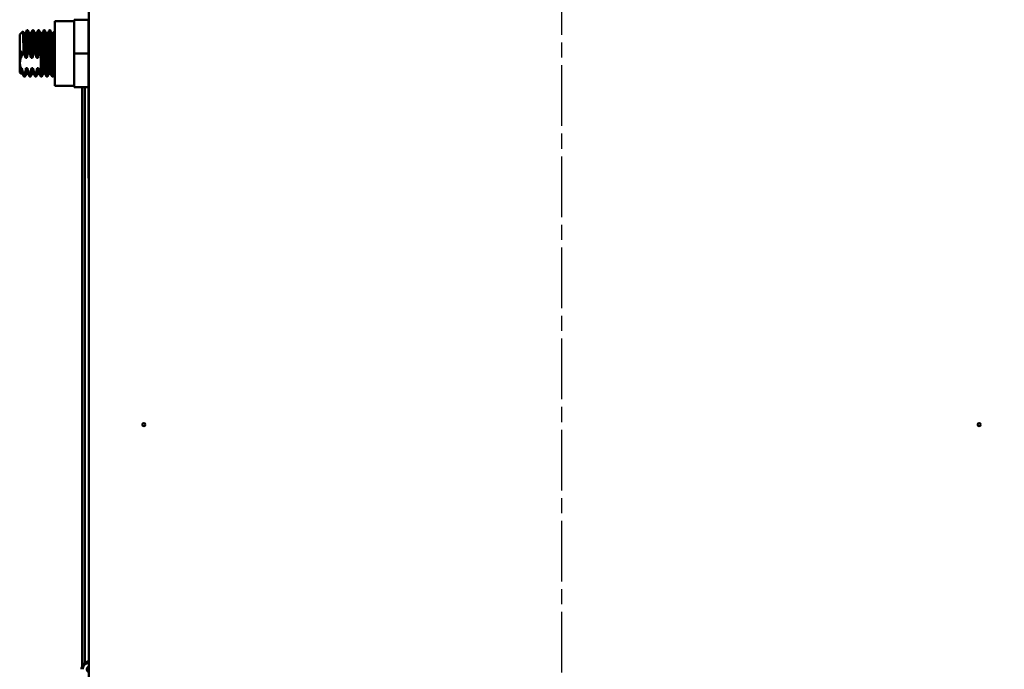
# Model space of a CAD drawing. Header units: inches. Extents: x 0 to 136, y 2 to 86.
# Tile 24 of 27: x 91 to 120, y 37 to 57. Entities that reach past the tile are written whole.
import ezdxf

# ---------------------------------------------------------------- set-up
doc = ezdxf.new("R2010")
doc.units = ezdxf.units.IN
doc.header["$LTSCALE"] = 4
doc.header["$MEASUREMENT"] = 0
doc.linetypes.add('CHAIN', pattern=[0.7087, 0.4724, -0.0591, 0.1181, -0.0591])
for name, color, linetype, lineweight in [('Centerline (ANSI)', 7, 'Continuous', 25), ('Dimension (ANSI)', 7, 'Continuous', 25), ('Visible (ANSI)', 7, 'Continuous', 50)]:
    doc.layers.add(name, color=color, linetype=linetype, lineweight=lineweight)
doc.styles.add('Dimension Text', font='tahoma.ttf')
doc.dimstyles.new('Dual Dimension', dxfattribs={"dimscale": 4, "dimtxt": 0.12, "dimasz": 0.098425, "dimexe": 0.125, "dimexo": 0.0625, "dimgap": 0.031496, "dimtad": 0, "dimtih": 1, "dimtoh": 1, "dimrnd": 1e-08, "dimzin": 4, "dimdsep": 46, "dimtxsty": 'Dimension Text', "dimcen": 0.09, "dimdle": 0.393701, "dimclrd": 256, "dimclre": 256, "dimclrt": 256, "dimadec": 0, "dimazin": 1, "dimtfac": 1, "dimtofl": 0, "dimtmove": 0, "dimatfit": 3, "dimfxl": 1, "dimtolj": 1, "dimtzin": 4, "dimlwd": -1, "dimlwe": -1, "dimarcsym": 0})

# ---------------------------------------------------------------- blocks, each defined once
blk = doc.blocks.new('*D15')
at = {"layer": 'Defpoints', "color": 0, "transparency": 16777216}
for p in [(116.276, 66.984), (125.535, 66.984), (119.233, 28.131)]:
    blk.add_point(p, dxfattribs=at)
at = {"layer": 'Dimension (ANSI)', "transparency": 16777216}
for p, q in [((116.526, 66.984), (126.035, 66.984)), ((125.535, 66.59), (125.535, 48.635)), ((125.535, 28.525), (125.535, 46.48)), ((119.483, 28.131), (126.035, 28.131))]:
    blk.add_line(p, q, dxfattribs=at)
for points in [[(125.469, 66.59), (125.601, 66.59), (125.535, 66.984)], [(125.469, 28.525), (125.601, 28.525), (125.535, 28.131)]]:
    blk.add_solid(points, dxfattribs=at)
at = {"layer": 'Dimension (ANSI)', "transparency": 16777216, "insert": (125.535, 47.558), "char_height": 0.48, "attachment_point": 5, "style": 'Dimension Text'}
blk.add_mtext('\\A1;{\\H3.0x;(}\\S38.85^ 986.9 mm;{\\H3.0x;)}', dxfattribs=at)

msp = doc.modelspace()

# ---------------------------------------------------------------- linework, layer by layer
at = {"layer": 'Centerline (ANSI)', "linetype": 'CHAIN', "ltscale": 0.952448}
msp.add_line((107.233, 68.781), (107.233, 25.552), dxfattribs=at)
at = {"layer": 'Visible (ANSI)'}
for p, q in [((93.233, 26.631), (93.233, 65.631)), ((92.798, 55.631), (92.798, 56.631)), ((92.798, 56.631), (93.218, 56.631)), ((93.218, 55.631), (93.218, 56.631)), ((91.396, 56.319), (91.416, 56.319)), ((91.562, 56.319), (91.583, 56.319)), ((91.729, 56.319), (91.75, 56.319)), ((91.896, 56.319), (91.916, 56.319)), ((92.062, 56.319), (92.083, 56.319)), ((92.218, 56.591), (92.218, 54.671)), ((92.218, 56.591), (92.798, 56.591)), ((93.229, 56.319), (93.233, 56.319)), ((91.18, 56.194), (91.27, 56.284)), ((91.18, 55.069), (91.18, 56.194)), ((91.303, 56.229), (91.343, 56.229)), ((91.469, 56.229), (91.51, 56.229)), ((91.636, 56.229), (91.677, 56.229)), ((91.803, 56.229), (91.843, 56.229)), ((91.969, 56.229), (92.01, 56.229)), ((92.136, 56.229), (92.177, 56.229)), ((91.215, 55.501), (91.215, 55.709)), ((91.224, 55.501), (91.215, 55.501)), ((91.391, 55.501), (91.349, 55.501)), ((91.456, 55.679), (91.435, 55.679)), ((91.558, 55.501), (91.516, 55.501)), ((91.623, 55.679), (91.602, 55.679)), ((91.724, 55.501), (91.683, 55.501)), ((91.79, 55.679), (91.769, 55.679)), ((91.805, 55.288), (91.805, 55.639)), ((92.798, 54.631), (92.798, 55.631)), ((92.798, 55.631), (93.218, 55.631)), ((93.218, 54.631), (93.218, 55.631)), ((91.215, 55.039), (91.215, 55.192)), ((91.215, 55.192), (91.24, 55.192)), ((91.365, 55.192), (91.407, 55.192)), ((91.532, 55.192), (91.574, 55.192)), ((91.699, 55.192), (91.74, 55.192)), ((91.805, 55.014), (91.805, 55.288)), ((91.18, 55.069), (91.217, 55.032)), ((91.218, 55.034), (91.259, 55.034)), ((91.219, 55.034), (91.219, 55.032)), ((91.305, 55.014), (91.321, 55.014)), ((91.305, 54.967), (91.305, 55.014)), ((91.312, 54.944), (91.333, 54.944)), ((91.385, 55.034), (91.426, 55.034)), ((91.467, 55.014), (91.488, 55.014)), ((91.479, 54.944), (91.5, 54.944)), ((91.552, 55.034), (91.593, 55.034)), ((91.634, 55.014), (91.654, 55.014)), ((91.646, 54.944), (91.666, 54.944)), ((91.718, 55.034), (91.759, 55.034)), ((91.8, 55.014), (91.805, 55.014)), ((91.812, 54.944), (91.833, 54.944)), ((91.885, 55.034), (91.926, 55.034)), ((91.979, 54.944), (92, 54.944)), ((92.052, 55.034), (92.093, 55.034)), ((92.146, 54.944), (92.166, 54.944)), ((93.218, 55.034), (93.233, 55.034)), ((92.218, 54.671), (92.798, 54.671)), ((92.798, 54.631), (93.218, 54.631)), ((93.034, 37.479), (93.034, 54.631)), ((93.108, 37.57), (93.108, 54.631)), ((93.233, 54.631), (93.223, 54.631)), ((93.223, 51.931), (93.223, 54.631)), ((93.233, 51.931), (93.223, 51.931))]:
    msp.add_line(p, q, dxfattribs=at)
for centre in [(94.858, 44.631), (119.608, 44.631)]:
    msp.add_circle(centre, 0.045, dxfattribs=at)
for radius, start, end in [(0.236, 93.6551, 180), (0.197, 94.3874, 180), (0.0827, 100.4949, 259.5051)]:
    msp.add_arc((93.248, 37.379), radius, start, end, dxfattribs=at)
for points in [[(91.343, 56.229), (91.36, 56.258), (91.377, 56.288), (91.394, 56.317)], [(91.418, 56.317), (91.436, 56.287), (91.453, 56.257), (91.47, 56.227)], [(91.509, 56.229), (91.526, 56.258), (91.543, 56.288), (91.561, 56.317)], [(91.585, 56.317), (91.602, 56.287), (91.62, 56.257), (91.637, 56.227)], [(91.676, 56.229), (91.693, 56.258), (91.71, 56.288), (91.727, 56.317)], [(91.751, 56.317), (91.769, 56.287), (91.786, 56.257), (91.804, 56.227)], [(91.843, 56.229), (91.86, 56.258), (91.877, 56.288), (91.894, 56.317)], [(91.918, 56.317), (91.936, 56.287), (91.953, 56.257), (91.97, 56.227)], [(92.009, 56.229), (92.026, 56.258), (92.043, 56.288), (92.061, 56.317)], [(92.085, 56.317), (92.102, 56.287), (92.12, 56.257), (92.137, 56.227)], [(93.218, 56.301), (93.221, 56.307), (93.224, 56.312), (93.227, 56.317)], [(91.271, 56.283), (91.282, 56.264), (91.293, 56.246), (91.304, 56.227)], [(92.176, 56.229), (92.19, 56.253), (92.204, 56.277), (92.218, 56.301)], [(91.232, 55.544), (91.229, 55.53), (91.227, 55.516), (91.224, 55.501)], [(91.805, 55.639), (91.8, 55.653), (91.795, 55.666), (91.79, 55.679)], [(91.215, 55.039), (91.216, 55.033), (91.217, 55.03), (91.219, 55.032)], [(91.218, 55.034), (91.217, 55.034), (91.216, 55.036), (91.215, 55.039)], [(91.311, 54.945), (91.293, 54.976), (91.276, 55.006), (91.258, 55.036)], [(91.305, 55.014), (91.301, 55.021), (91.296, 55.028), (91.291, 55.036)], [(91.386, 55.034), (91.369, 55.005), (91.352, 54.975), (91.335, 54.945)], [(91.477, 54.945), (91.46, 54.976), (91.442, 55.006), (91.425, 55.036)], [(91.553, 55.034), (91.536, 55.005), (91.519, 54.975), (91.501, 54.945)], [(91.644, 54.945), (91.626, 54.976), (91.609, 55.006), (91.592, 55.036)], [(91.719, 55.034), (91.702, 55.005), (91.685, 54.975), (91.668, 54.945)], [(91.811, 54.945), (91.793, 54.976), (91.776, 55.006), (91.758, 55.036)], [(91.886, 55.034), (91.869, 55.005), (91.852, 54.975), (91.835, 54.945)], [(91.977, 54.945), (91.96, 54.976), (91.942, 55.006), (91.925, 55.036)], [(92.053, 55.034), (92.036, 55.005), (92.019, 54.975), (92.001, 54.945)], [(92.144, 54.945), (92.126, 54.976), (92.109, 55.006), (92.092, 55.036)], [(92.218, 55.031), (92.201, 55.003), (92.185, 54.974), (92.168, 54.945)], [(93.219, 55.034), (93.219, 55.033), (93.218, 55.032), (93.218, 55.031)]]:
    msp.add_open_spline(points, degree=3, dxfattribs=at)
for points, weights, knots in [([(91.435, 55.679), (91.429, 55.838), (91.423, 55.975), (91.416, 56.135), (91.409, 56.227), (91.403, 56.319), (91.396, 56.319), (91.395, 56.319), (91.394, 56.317)], [0.992085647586, 0.970495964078, 1, 0.965925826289, 1, 0.965925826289, 1, 0.995658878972, 0.992423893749], [0.88655317, 0.88655317, 0.88655317, 0.89035088, 0.89035088, 0.89473684, 0.89473684, 0.89912281, 0.89912281, 0.89968159, 0.89968159, 0.89968159]), ([(91.456, 55.679), (91.45, 55.838), (91.444, 55.975), (91.437, 56.135), (91.43, 56.227), (91.423, 56.319), (91.416, 56.319)], [0.992085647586, 0.970495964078, 1, 0.965925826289, 1, 0.965925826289, 1], [0.83392159, 0.83392159, 0.83392159, 0.8377193, 0.8377193, 0.84210526, 0.84210526, 0.84649123, 0.84649123, 0.84649123]), ([(91.602, 55.679), (91.596, 55.838), (91.59, 55.975), (91.583, 56.135), (91.576, 56.227), (91.569, 56.319), (91.562, 56.319), (91.561, 56.319), (91.561, 56.317)], [0.992085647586, 0.970495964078, 1, 0.965925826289, 1, 0.965925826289, 1, 0.995658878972, 0.992423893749], [0.83392159, 0.83392159, 0.83392159, 0.8377193, 0.8377193, 0.84210526, 0.84210526, 0.84649123, 0.84649123, 0.84705001, 0.84705001, 0.84705001]), ([(91.623, 55.679), (91.617, 55.838), (91.611, 55.975), (91.604, 56.135), (91.597, 56.227), (91.59, 56.319), (91.583, 56.319)], [0.992085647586, 0.970495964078, 1, 0.965925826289, 1, 0.965925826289, 1], [0.78129001, 0.78129001, 0.78129001, 0.78508772, 0.78508772, 0.78947368, 0.78947368, 0.79385965, 0.79385965, 0.79385965]), ([(91.769, 55.679), (91.763, 55.838), (91.757, 55.975), (91.75, 56.135), (91.743, 56.227), (91.736, 56.319), (91.729, 56.319), (91.728, 56.319), (91.727, 56.317)], [0.992085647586, 0.970495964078, 1, 0.965925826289, 1, 0.965925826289, 1, 0.995658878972, 0.992423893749], [0.78129001, 0.78129001, 0.78129001, 0.78508772, 0.78508772, 0.78947368, 0.78947368, 0.79385965, 0.79385965, 0.79441843, 0.79441843, 0.79441843]), ([(91.79, 55.679), (91.784, 55.838), (91.778, 55.975), (91.771, 56.135), (91.764, 56.227), (91.757, 56.319), (91.75, 56.319)], [0.992085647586, 0.970495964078, 1, 0.965925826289, 1, 0.965925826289, 1], [0.72865844, 0.72865844, 0.72865844, 0.73245614, 0.73245614, 0.73684211, 0.73684211, 0.74122807, 0.74122807, 0.74122807]), ([(91.979, 54.944), (91.972, 54.944), (91.965, 55.036), (91.958, 55.128), (91.951, 55.288), (91.944, 55.447), (91.937, 55.631), (91.93, 55.816), (91.923, 55.975), (91.916, 56.135), (91.909, 56.227), (91.903, 56.319), (91.896, 56.319), (91.895, 56.319), (91.894, 56.317)], [1, 0.965925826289, 1, 0.965925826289, 1, 0.965925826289, 1, 0.965925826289, 1, 0.965925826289, 1, 0.965925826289, 1, 0.995658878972, 0.992423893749], [0.71491228, 0.71491228, 0.71491228, 0.71929825, 0.71929825, 0.72368421, 0.72368421, 0.72807018, 0.72807018, 0.73245614, 0.73245614, 0.73684211, 0.73684211, 0.74122807, 0.74122807, 0.74178685, 0.74178685, 0.74178685]), ([(92.001, 54.945), (92.001, 54.944), (92, 54.944), (91.993, 54.944), (91.986, 55.036), (91.979, 55.128), (91.972, 55.288), (91.965, 55.447), (91.958, 55.631), (91.951, 55.816), (91.944, 55.975), (91.937, 56.135), (91.93, 56.227), (91.923, 56.319), (91.916, 56.319)], [0.992423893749, 0.995658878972, 1, 0.965925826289, 1, 0.965925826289, 1, 0.965925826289, 1, 0.965925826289, 1, 0.965925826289, 1, 0.965925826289, 1], [0.66172192, 0.66172192, 0.66172192, 0.6622807, 0.6622807, 0.66666667, 0.66666667, 0.67105263, 0.67105263, 0.6754386, 0.6754386, 0.67982456, 0.67982456, 0.68421053, 0.68421053, 0.68859649, 0.68859649, 0.68859649]), ([(92.146, 54.944), (92.139, 54.944), (92.132, 55.036), (92.125, 55.128), (92.118, 55.288), (92.111, 55.447), (92.104, 55.631), (92.097, 55.816), (92.09, 55.975), (92.083, 56.135), (92.076, 56.227), (92.069, 56.319), (92.062, 56.319), (92.061, 56.319), (92.061, 56.317)], [1, 0.965925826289, 1, 0.965925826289, 1, 0.965925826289, 1, 0.965925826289, 1, 0.965925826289, 1, 0.965925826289, 1, 0.995658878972, 0.992423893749], [0.6622807, 0.6622807, 0.6622807, 0.66666667, 0.66666667, 0.67105263, 0.67105263, 0.6754386, 0.6754386, 0.67982456, 0.67982456, 0.68421053, 0.68421053, 0.68859649, 0.68859649, 0.68915527, 0.68915527, 0.68915527]), ([(92.168, 54.945), (92.167, 54.944), (92.166, 54.944), (92.159, 54.944), (92.153, 55.036), (92.146, 55.128), (92.139, 55.288), (92.132, 55.447), (92.125, 55.631), (92.118, 55.816), (92.111, 55.975), (92.104, 56.135), (92.097, 56.227), (92.09, 56.319), (92.083, 56.319)], [0.992423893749, 0.995658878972, 1, 0.965925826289, 1, 0.965925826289, 1, 0.965925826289, 1, 0.965925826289, 1, 0.965925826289, 1, 0.965925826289, 1], [0.60909034, 0.60909034, 0.60909034, 0.60964912, 0.60964912, 0.61403509, 0.61403509, 0.61842105, 0.61842105, 0.62280702, 0.62280702, 0.62719298, 0.62719298, 0.63157895, 0.63157895, 0.63596491, 0.63596491, 0.63596491]), ([(93.233, 56.311), (93.231, 56.319), (93.229, 56.319), (93.228, 56.319), (93.227, 56.317)], [0.98617069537, 0.990355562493, 1, 0.995658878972, 0.992423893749], [0.318934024, 0.318934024, 0.318934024, 0.320175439, 0.320175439, 0.32073422, 0.32073422, 0.32073422]), ([(91.885, 55.034), (91.878, 55.034), (91.871, 55.114), (91.864, 55.194), (91.857, 55.333), (91.85, 55.471), (91.843, 55.631), (91.837, 55.791), (91.83, 55.93), (91.823, 56.069), (91.816, 56.149), (91.81, 56.217), (91.804, 56.227)], [1, 0.965925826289, 1, 0.965925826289, 1, 0.965925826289, 1, 0.965925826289, 1, 0.965925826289, 1, 0.970927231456, 0.991465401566], [0.71491228, 0.71491228, 0.71491228, 0.71929825, 0.71929825, 0.72368421, 0.72368421, 0.72807018, 0.72807018, 0.73245614, 0.73245614, 0.73684211, 0.73684211, 0.7405843, 0.7405843, 0.7405843]), ([(92.052, 55.034), (92.045, 55.034), (92.038, 55.114), (92.031, 55.194), (92.024, 55.333), (92.017, 55.471), (92.01, 55.631), (92.003, 55.791), (91.996, 55.93), (91.989, 56.069), (91.982, 56.149), (91.976, 56.217), (91.97, 56.227)], [1, 0.965925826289, 1, 0.965925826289, 1, 0.965925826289, 1, 0.965925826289, 1, 0.965925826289, 1, 0.970927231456, 0.991465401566], [0.6622807, 0.6622807, 0.6622807, 0.66666667, 0.66666667, 0.67105263, 0.67105263, 0.6754386, 0.6754386, 0.67982456, 0.67982456, 0.68421053, 0.68421053, 0.68795272, 0.68795272, 0.68795272]), ([(92.218, 55.034), (92.211, 55.038), (92.205, 55.114), (92.198, 55.194), (92.191, 55.333), (92.184, 55.471), (92.177, 55.631), (92.17, 55.791), (92.163, 55.93), (92.156, 56.069), (92.149, 56.149), (92.143, 56.217), (92.137, 56.227)], [0.99667123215, 0.967680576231, 1, 0.965925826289, 1, 0.965925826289, 1, 0.965925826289, 1, 0.965925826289, 1, 0.970927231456, 0.991465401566], [0.60987499, 0.60987499, 0.60987499, 0.61403509, 0.61403509, 0.61842105, 0.61842105, 0.62280702, 0.62280702, 0.62719298, 0.62719298, 0.63157895, 0.63157895, 0.63532114, 0.63532114, 0.63532114]), ([(91.224, 55.501), (91.221, 55.565), (91.218, 55.631), (91.217, 55.67), (91.215, 55.709)], [0.983389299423, 0.985658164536, 1, 0.991534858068, 0.987275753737], [0.936750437, 0.936750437, 0.936750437, 0.938596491, 0.938596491, 0.939686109, 0.939686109, 0.939686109]), ([(91.835, 54.945), (91.834, 54.944), (91.833, 54.944), (91.826, 54.944), (91.819, 55.036), (91.812, 55.128), (91.805, 55.288)], [0.992423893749, 0.995658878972, 1, 0.965925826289, 1, 0.965925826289, 1], [0.7143535, 0.7143535, 0.7143535, 0.714912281, 0.714912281, 0.719298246, 0.719298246, 0.723684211, 0.723684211, 0.723684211]), ([(91.335, 54.945), (91.334, 54.944), (91.333, 54.944), (91.327, 54.944), (91.321, 55.014)], [0.992423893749, 0.995658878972, 1, 0.970495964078, 0.992085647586], [0.872248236, 0.872248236, 0.872248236, 0.872807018, 0.872807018, 0.876604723, 0.876604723, 0.876604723]), ([(91.501, 54.945), (91.501, 54.944), (91.5, 54.944), (91.494, 54.944), (91.488, 55.014)], [0.992423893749, 0.995658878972, 1, 0.970495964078, 0.992085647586], [0.819616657, 0.819616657, 0.819616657, 0.820175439, 0.820175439, 0.823973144, 0.823973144, 0.823973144]), ([(91.668, 54.945), (91.667, 54.944), (91.666, 54.944), (91.66, 54.944), (91.654, 55.014)], [0.992423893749, 0.995658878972, 1, 0.970495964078, 0.992085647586], [0.766985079, 0.766985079, 0.766985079, 0.76754386, 0.76754386, 0.771341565, 0.771341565, 0.771341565])]:
    msp.add_rational_spline(points, weights, degree=2, knots=knots, dxfattribs=at)
for points, knots in [([(91.27, 56.284), (91.271, 56.284), (91.271, 56.284), (91.274, 56.274), (91.276, 56.251), (91.279, 56.204), (91.279, 56.193), (91.282, 56.136), (91.284, 56.077), (91.288, 55.957), (91.29, 55.901), (91.293, 55.786), (91.294, 55.725), (91.296, 55.664)], [-2.573063, -2.573063, -2.573063, -2.573063, -2.386895, -2.386895, -1.753931, -1.753931, -1.591725, -1.591725, -0.937559, -0.937559, -0.468105, -0.468105, -0.000001, -0.000001, -0.000001, -0.000001]), ([(91.349, 55.501), (91.347, 55.544), (91.345, 55.588), (91.343, 55.631), (91.339, 55.734), (91.334, 55.841), (91.33, 55.93), (91.325, 56.019), (91.32, 56.097), (91.316, 56.149), (91.312, 56.193), (91.308, 56.22), (91.304, 56.227)], [-0.09900888, -0.09900888, -0.09900888, -0.09900888, -0.09696818, -0.09696818, -0.09696818, -0.09211977, -0.09211977, -0.09211977, -0.08727136, -0.08727136, -0.08727136, -0.0831346, -0.0831346, -0.0831346, -0.0831346]), ([(91.391, 55.501), (91.389, 55.548), (91.387, 55.596), (91.383, 55.692), (91.38, 55.74), (91.375, 55.862), (91.371, 55.932), (91.364, 56.057), (91.361, 56.109), (91.354, 56.188), (91.35, 56.214), (91.346, 56.227), (91.345, 56.229), (91.343, 56.229)], [0, 0, 0, 0, 0.367324, 0.367324, 0.735703, 0.735703, 1.327942, 1.327942, 1.929515, 1.929515, 2.531027, 2.531027, 2.727066, 2.727066, 2.727066, 2.727066]), ([(91.516, 55.501), (91.514, 55.544), (91.512, 55.588), (91.51, 55.631), (91.506, 55.734), (91.501, 55.841), (91.496, 55.93), (91.492, 56.019), (91.487, 56.097), (91.482, 56.149), (91.479, 56.193), (91.474, 56.22), (91.47, 56.227)], [-0.15718979, -0.15718979, -0.15718979, -0.15718979, -0.15514909, -0.15514909, -0.15514909, -0.15030068, -0.15030068, -0.15030068, -0.14545227, -0.14545227, -0.14545227, -0.14131551, -0.14131551, -0.14131551, -0.14131551]), ([(91.558, 55.501), (91.555, 55.548), (91.553, 55.596), (91.549, 55.692), (91.547, 55.74), (91.541, 55.862), (91.538, 55.932), (91.531, 56.057), (91.527, 56.109), (91.521, 56.188), (91.517, 56.214), (91.512, 56.227), (91.511, 56.229), (91.51, 56.229)], [0, 0, 0, 0, 0.367324, 0.367324, 0.735703, 0.735703, 1.327942, 1.327942, 1.929515, 1.929515, 2.531027, 2.531027, 2.727066, 2.727066, 2.727066, 2.727066]), ([(91.683, 55.501), (91.681, 55.544), (91.679, 55.588), (91.677, 55.631), (91.672, 55.734), (91.667, 55.841), (91.663, 55.93), (91.658, 56.019), (91.654, 56.097), (91.649, 56.149), (91.645, 56.193), (91.641, 56.22), (91.637, 56.227)], [-0.2153707, -0.2153707, -0.2153707, -0.2153707, -0.21333, -0.21333, -0.21333, -0.20848159, -0.20848159, -0.20848159, -0.20363318, -0.20363318, -0.20363318, -0.19949642, -0.19949642, -0.19949642, -0.19949642]), ([(91.724, 55.501), (91.722, 55.548), (91.72, 55.596), (91.716, 55.692), (91.714, 55.74), (91.708, 55.862), (91.705, 55.932), (91.698, 56.057), (91.694, 56.109), (91.687, 56.188), (91.684, 56.214), (91.679, 56.227), (91.678, 56.229), (91.677, 56.229)], [0, 0, 0, 0, 0.367324, 0.367324, 0.735703, 0.735703, 1.327942, 1.327942, 1.929574, 1.929574, 2.531268, 2.531268, 2.727386, 2.727386, 2.727386, 2.727386]), ([(91.925, 55.036), (91.924, 55.038), (91.923, 55.041), (91.918, 55.062), (91.915, 55.093), (91.908, 55.18), (91.904, 55.236), (91.897, 55.366), (91.894, 55.439), (91.887, 55.592), (91.884, 55.67), (91.877, 55.822), (91.873, 55.895), (91.866, 56.025), (91.863, 56.081), (91.856, 56.169), (91.852, 56.2), (91.847, 56.224), (91.845, 56.229), (91.843, 56.229)], [84.725496, 84.725496, 84.725496, 84.725496, 84.92212, 84.92212, 85.512531, 85.512531, 86.109778, 86.109778, 86.705776, 86.705776, 87.295586, 87.295586, 87.886387, 87.886387, 88.484343, 88.484343, 89.079523, 89.079523, 89.393698, 89.393698, 89.393698, 89.393698]), ([(92.091, 55.036), (92.09, 55.039), (92.088, 55.044), (92.083, 55.072), (92.08, 55.106), (92.073, 55.199), (92.07, 55.257), (92.063, 55.392), (92.059, 55.466), (92.052, 55.621), (92.049, 55.699), (92.042, 55.849), (92.039, 55.92), (92.032, 56.046), (92.028, 56.099), (92.021, 56.181), (92.018, 56.209), (92.013, 56.226), (92.012, 56.229), (92.01, 56.229)], [75.154889, 75.154889, 75.154889, 75.154889, 75.424017, 75.424017, 76.013689, 76.013689, 76.608416, 76.608416, 77.208308, 77.208308, 77.799661, 77.799661, 78.389396, 78.389396, 78.984693, 78.984693, 79.583539, 79.583539, 79.824236, 79.824236, 79.824236, 79.824236]), ([(92.218, 55.647), (92.216, 55.699), (92.213, 55.75), (92.207, 55.874), (92.204, 55.943), (92.197, 56.064), (92.194, 56.115), (92.187, 56.191), (92.183, 56.216), (92.179, 56.227), (92.178, 56.229), (92.177, 56.229)], [67.899466, 67.899466, 67.899466, 67.899466, 68.294469, 68.294469, 68.883918, 68.883918, 69.476755, 69.476755, 70.077406, 70.077406, 70.251674, 70.251674, 70.251674, 70.251674]), ([(91.232, 55.544), (91.229, 55.572), (91.226, 55.599), (91.221, 55.655), (91.218, 55.682), (91.215, 55.709)], [-0.416212, -0.416212, -0.416212, -0.416212, -0.2116017, -0.2116017, 0, 0, 0, 0]), ([(91.349, 55.501), (91.342, 55.529), (91.334, 55.556), (91.316, 55.61), (91.306, 55.637), (91.296, 55.664)], [-0.502729, -0.502729, -0.502729, -0.502729, -0.2508272, -0.2508272, -0.000001, -0.000001, -0.000001, -0.000001]), ([(91.435, 55.679), (91.426, 55.65), (91.417, 55.621), (91.402, 55.561), (91.396, 55.531), (91.391, 55.501)], [-0.5366487, -0.5366487, -0.5366487, -0.5366487, -0.26808, -0.26808, 0, 0, 0, 0]), ([(91.516, 55.501), (91.508, 55.531), (91.499, 55.561), (91.479, 55.621), (91.468, 55.65), (91.456, 55.679)], [-0.5508385, -0.5508385, -0.5508385, -0.5508385, -0.2749998, -0.2749998, -0.000001, -0.000001, -0.000001, -0.000001]), ([(91.602, 55.679), (91.592, 55.65), (91.583, 55.621), (91.568, 55.561), (91.562, 55.531), (91.558, 55.501)], [-0.5366487, -0.5366487, -0.5366487, -0.5366487, -0.26808, -0.26808, 0, 0, 0, 0]), ([(91.683, 55.501), (91.675, 55.531), (91.666, 55.561), (91.646, 55.621), (91.635, 55.65), (91.623, 55.679)], [-0.5508385, -0.5508385, -0.5508385, -0.5508385, -0.2749998, -0.2749998, -0.000001, -0.000001, -0.000001, -0.000001]), ([(91.769, 55.679), (91.759, 55.65), (91.75, 55.621), (91.735, 55.561), (91.729, 55.531), (91.724, 55.501)], [-0.5366487, -0.5366487, -0.5366487, -0.5366487, -0.26808, -0.26808, 0, 0, 0, 0]), ([(93.233, 55.324), (93.23, 55.379), (93.227, 55.439), (93.222, 55.55), (93.22, 55.599), (93.218, 55.647)], [9.6069138, 9.6069138, 9.6069138, 9.6069138, 10.0960428, 10.0960428, 10.4698598, 10.4698598, 10.4698598, 10.4698598]), ([(91.24, 55.192), (91.247, 55.165), (91.255, 55.139), (91.272, 55.087), (91.281, 55.062), (91.291, 55.036)], [-0.4786082, -0.4786082, -0.4786082, -0.4786082, -0.2388104, -0.2388104, -0.000001, -0.000001, -0.000001, -0.000001]), ([(91.258, 55.036), (91.257, 55.039), (91.255, 55.045), (91.251, 55.067), (91.249, 55.085), (91.245, 55.131), (91.243, 55.159), (91.24, 55.192)], [2.843856, 2.843856, 2.843856, 2.843856, 3.123625, 3.123625, 3.492078, 3.492078, 3.859475, 3.859475, 3.859475, 3.859475]), ([(91.321, 55.014), (91.331, 55.042), (91.34, 55.072), (91.355, 55.132), (91.361, 55.162), (91.365, 55.192)], [-0.5366487, -0.5366487, -0.5366487, -0.5366487, -0.26808, -0.26808, 0, 0, 0, 0]), ([(91.385, 55.034), (91.381, 55.034), (91.376, 55.063), (91.371, 55.114), (91.369, 55.136), (91.367, 55.162), (91.365, 55.192)], [-0.11151341, -0.11151341, -0.11151341, -0.11151341, -0.106665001, -0.106665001, -0.106665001, -0.104624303, -0.104624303, -0.104624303, -0.104624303]), ([(91.407, 55.192), (91.415, 55.162), (91.424, 55.132), (91.444, 55.072), (91.455, 55.043), (91.467, 55.014)], [-0.5508383, -0.5508383, -0.5508383, -0.5508383, -0.2749997, -0.2749997, -0.000001, -0.000001, -0.000001, -0.000001]), ([(91.425, 55.036), (91.423, 55.039), (91.422, 55.045), (91.418, 55.067), (91.416, 55.085), (91.411, 55.131), (91.409, 55.159), (91.407, 55.192)], [2.843857, 2.843857, 2.843857, 2.843857, 3.123625, 3.123625, 3.492078, 3.492078, 3.859476, 3.859476, 3.859476, 3.859476]), ([(91.488, 55.014), (91.497, 55.042), (91.506, 55.072), (91.521, 55.132), (91.528, 55.162), (91.532, 55.192)], [-0.5366487, -0.5366487, -0.5366487, -0.5366487, -0.26808, -0.26808, 0, 0, 0, 0]), ([(91.552, 55.034), (91.547, 55.034), (91.542, 55.063), (91.538, 55.114), (91.536, 55.136), (91.534, 55.162), (91.532, 55.192)], [-0.169694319, -0.169694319, -0.169694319, -0.169694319, -0.16484591, -0.16484591, -0.16484591, -0.162805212, -0.162805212, -0.162805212, -0.162805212]), ([(91.574, 55.192), (91.581, 55.162), (91.59, 55.132), (91.61, 55.072), (91.621, 55.043), (91.634, 55.014)], [-0.5508382, -0.5508382, -0.5508382, -0.5508382, -0.2749996, -0.2749996, -0.000001, -0.000001, -0.000001, -0.000001]), ([(91.591, 55.036), (91.59, 55.039), (91.588, 55.045), (91.584, 55.067), (91.582, 55.085), (91.578, 55.131), (91.576, 55.159), (91.574, 55.192)], [2.84349, 2.84349, 2.84349, 2.84349, 3.123147, 3.123147, 3.491452, 3.491452, 3.858702, 3.858702, 3.858702, 3.858702]), ([(91.654, 55.014), (91.664, 55.042), (91.673, 55.072), (91.688, 55.132), (91.694, 55.162), (91.699, 55.192)], [-0.5366487, -0.5366487, -0.5366487, -0.5366487, -0.26808, -0.26808, 0, 0, 0, 0]), ([(91.718, 55.034), (91.714, 55.034), (91.709, 55.063), (91.705, 55.114), (91.703, 55.136), (91.701, 55.162), (91.699, 55.192)], [-0.227875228, -0.227875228, -0.227875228, -0.227875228, -0.223026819, -0.223026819, -0.223026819, -0.220986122, -0.220986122, -0.220986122, -0.220986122]), ([(91.74, 55.192), (91.748, 55.162), (91.757, 55.132), (91.777, 55.072), (91.788, 55.043), (91.8, 55.014)], [-0.5508385, -0.5508385, -0.5508385, -0.5508385, -0.2749999, -0.2749999, -0.000001, -0.000001, -0.000001, -0.000001]), ([(91.758, 55.036), (91.757, 55.039), (91.755, 55.045), (91.751, 55.067), (91.749, 55.085), (91.745, 55.131), (91.743, 55.159), (91.74, 55.192)], [2.843654, 2.843654, 2.843654, 2.843654, 3.123521, 3.123521, 3.491924, 3.491924, 3.859273, 3.859273, 3.859273, 3.859273]), ([(91.305, 54.967), (91.303, 54.976), (91.301, 54.986), (91.296, 55.009), (91.294, 55.022), (91.291, 55.036)], [-0.3903106, -0.3903106, -0.3903106, -0.3903106, -0.1951558, -0.1951558, -0.000001, -0.000001, -0.000001, -0.000001])]:
    msp.add_open_spline(points, degree=3, knots=knots, dxfattribs=at)
for points, weights in [([(91.215, 55.192), (91.162, 55.346), (91.215, 55.501)], [1.53935319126, 1.61305045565, 1.53935319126]), ([(91.232, 55.544), (91.256, 55.601), (91.296, 55.664)], [1.51738654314, 1.48667296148, 1.43992062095]), ([(91.312, 54.944), (91.309, 54.944), (91.305, 54.967)], [1, 0.982962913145, 0.982962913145]), ([(91.479, 54.944), (91.473, 54.944), (91.467, 55.014)], [1, 0.970495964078, 0.992085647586]), ([(91.646, 54.944), (91.64, 54.944), (91.634, 55.014)], [1, 0.970495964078, 0.992085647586]), ([(91.812, 54.944), (91.806, 54.944), (91.8, 55.014)], [1, 0.970495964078, 0.992085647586]), ([(93.218, 55.034), (93.218, 55.034), (93.218, 55.034)], [1, 0.998245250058, 0.99667123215])]:
    msp.add_rational_spline(points, weights, degree=2, dxfattribs=at)

# ---------------------------------------------------------------- dimensions: what is measured, and where the dimension line sits
at = {"layer": 'Dimension (ANSI)'}
dim = msp.add_linear_dim(base=(125.535, 66.984), p1=(119.233, 28.131), p2=(116.276, 66.984), angle=270, text='{\\H3.0x;(}\\S<>^ 986.9 mm;{\\H3.0x;)}', dimstyle='Dual Dimension', override={"dimgap": 0.031496, "dimdec": 2, "dimpost": '\\X', "dimtol": 0, "dimlim": 0, "dimtp": 0, "dimtm": 0, "dimtdec": 2, "dimatfit": 1}, dxfattribs=at)
dim.commit()
dim.dimension.update_dxf_attribs({"geometry": '*D15', "text_midpoint": (125.535, 47.558), "dimtype": 160})

doc.saveas('drawing.dxf')
